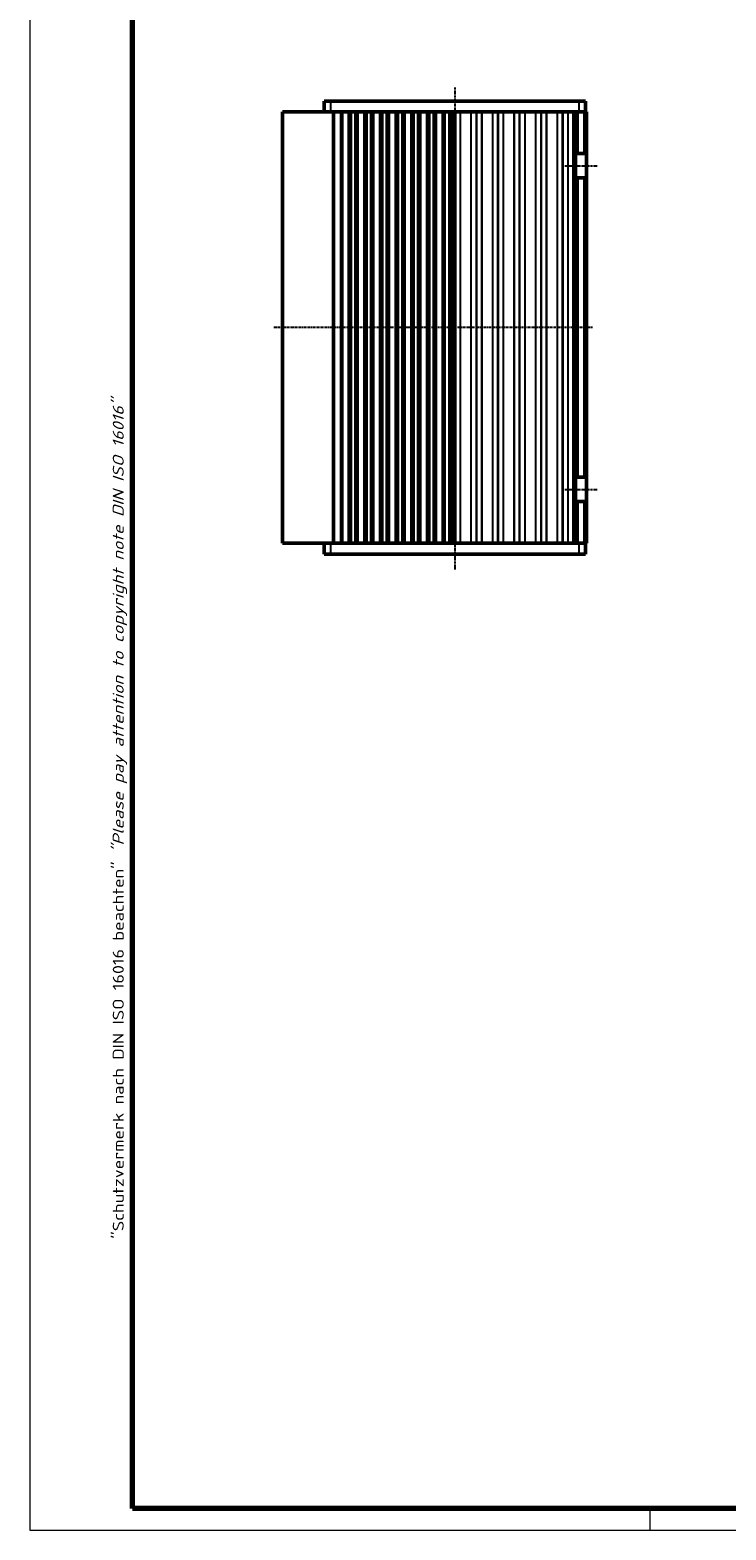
# Model space of a CAD drawing. Header units: millimetres. Extents: x 1 to 593, y 1 to 419.
# Tile 1 of 218: x 1 to 130, y 1 to 279. Entities that reach past the tile are written whole.
import ezdxf

# ---------------------------------------------------------------- set-up
doc = ezdxf.new("R2010")
doc.units = ezdxf.units.MM
doc.linetypes.add('CHAIN', pattern=[0.3543, 0.2362, -0.0295, 0.0591, -0.0295])
doc.linetypes.add('DASH_DOT', pattern=[0.37, 0.24, -0.06, 0.01, -0.06])
doc.layers.get('0').update_dxf_attribs({"lineweight": 25})
for name, color, linetype, lineweight in [('Mittellinie (ISO)', 1, 'DASH_DOT', 25), ('Rahmen (ISO)', 7, 'Continuous', 70), ('Sichtbar (ISO)', 7, 'Continuous', 50), ('Sichtbar schmal (ISO)', 1, 'Continuous', 25)]:
    doc.layers.add(name, color=color, linetype=linetype, lineweight=lineweight)
doc.styles.add('Notiztext (DIN)', font='isocpeur.ttf', dxfattribs={"width": 1.1})

# ---------------------------------------------------------------- blocks, each defined once
blk = doc.blocks.new('Ränder Bopla-A2-Rahmen')
at = {"layer": 'Rahmen (ISO)', "color": 1, "lineweight": 18}
for p, q in [((1, 419), (1, 1)), ((116, 5), (116, 1)), ((1, 1), (593, 1))]:
    blk.add_line(p, q, dxfattribs=at)
at = {"layer": 'Rahmen (ISO)', "color": 91, "lineweight": 70}
for p, q in [((20, 5), (20, 415)), ((589, 5), (20, 5))]:
    blk.add_line(p, q, dxfattribs=at)
at = {"layer": 'Rahmen (ISO)', "color": 1, "insert": (19, 55), "char_height": 2.03, "width": 162.684, "attachment_point": 7, "rotation": 90, "style": 'Notiztext (DIN)'}
blk.add_mtext('\\fISOCPEUR|b0|i0;\\W1.20;\\H2.0300;"Schutzvermerk nach DIN ISO 16016 beachten" \\fISOCPEUR|b0|i1;\\W1.20;\\H2.0300;"Please pay attention to copyright note DIN ISO 16016"', dxfattribs=at)

msp = doc.modelspace()

# ---------------------------------------------------------------- linework, layer by layer
at = {"layer": 'Mittellinie (ISO)', "linetype": 'CHAIN'}
for p, q in [((79.8156779, 268.4221532), (79.8156779, 178.9257371)), ((100.2156779, 253.9221532), (106.2156779, 253.9221532)), ((105.3156779, 223.9221532), (46.2363231, 223.9221532)), ((100.2156779, 193.9221532), (106.2156779, 193.9221532))]:
    msp.add_line(p, q, dxfattribs=at)
at = {"layer": 'Sichtbar (ISO)'}
for p, q in [((55.5656779, 265.9221532), (56.8156779, 265.9221532)), ((55.5656779, 265.9221532), (55.5656779, 263.9221532)), ((102.8156779, 265.9221532), (56.8156779, 265.9221532)), ((102.8156779, 265.9221532), (104.0656779, 265.9221532)), ((104.0656779, 263.9221532), (104.0656779, 265.9221532)), ((47.8156779, 263.9221532), (48.0104166, 263.9221532)), ((47.8156779, 263.9221532), (47.8156779, 183.9221532)), ((48.0104166, 263.9221532), (57.3156779, 263.9221532)), ((57.3156779, 263.9221532), (58.6156779, 263.9221532)), ((57.3156779, 183.9221532), (57.3156779, 263.9221532)), ((58.6156779, 263.9221532), (58.8156779, 263.9221532)), ((58.8156779, 183.9221532), (58.8156779, 263.9221532)), ((58.8156779, 263.9221532), (60.2434557, 263.9221532)), ((60.2434557, 263.9221532), (60.4459097, 263.9221532)), ((60.4459097, 263.9221532), (60.6446865, 263.9221532)), ((60.6446865, 263.9221532), (61.2866694, 263.9221532)), ((61.2866694, 263.9221532), (61.4854461, 263.9221532)), ((61.4854461, 263.9221532), (61.6879002, 263.9221532)), ((61.6879002, 263.9221532), (63.1434557, 263.9221532)), ((63.1434557, 263.9221532), (63.3459097, 263.9221532)), ((63.3459097, 263.9221532), (63.5446865, 263.9221532)), ((63.5446865, 263.9221532), (64.1866694, 263.9221532)), ((64.1866694, 263.9221532), (64.3854461, 263.9221532)), ((64.3854461, 263.9221532), (64.5879002, 263.9221532)), ((64.5879002, 263.9221532), (66.0434557, 263.9221532)), ((66.0434557, 263.9221532), (66.2459097, 263.9221532)), ((66.2459097, 263.9221532), (66.4446865, 263.9221532)), ((66.4446865, 263.9221532), (67.0866694, 263.9221532)), ((67.0866694, 263.9221532), (67.2854461, 263.9221532)), ((67.2854461, 263.9221532), (67.4879002, 263.9221532)), ((67.4879002, 263.9221532), (68.9434557, 263.9221532)), ((68.9434557, 263.9221532), (69.1459097, 263.9221532)), ((69.1459097, 263.9221532), (69.3446865, 263.9221532)), ((69.3446865, 263.9221532), (69.9866694, 263.9221532)), ((69.9866694, 263.9221532), (70.1854461, 263.9221532)), ((70.1854461, 263.9221532), (70.3879002, 263.9221532)), ((70.3879002, 263.9221532), (71.8434557, 263.9221532)), ((71.8434557, 263.9221532), (72.0459097, 263.9221532)), ((72.0459097, 263.9221532), (72.2446865, 263.9221532)), ((72.2446865, 263.9221532), (72.8866694, 263.9221532)), ((72.8866694, 263.9221532), (73.0854461, 263.9221532)), ((73.0854461, 263.9221532), (73.2879002, 263.9221532)), ((73.2879002, 263.9221532), (74.7434557, 263.9221532)), ((74.7434557, 263.9221532), (74.9459097, 263.9221532)), ((74.9459097, 263.9221532), (75.1446865, 263.9221532)), ((75.1446865, 263.9221532), (75.7866694, 263.9221532)), ((75.7866694, 263.9221532), (75.9854461, 263.9221532)), ((75.9854461, 263.9221532), (76.1879002, 263.9221532)), ((76.1879002, 263.9221532), (77.6434557, 263.9221532)), ((77.6434557, 263.9221532), (77.8459097, 263.9221532)), ((77.8459097, 263.9221532), (78.0446865, 263.9221532)), ((78.0446865, 263.9221532), (78.6866694, 263.9221532)), ((78.6866694, 263.9221532), (78.8854461, 263.9221532)), ((78.8854461, 263.9221532), (79.0879002, 263.9221532)), ((79.0879002, 263.9221532), (102.1486906, 263.9221532)), ((79.8156779, 183.9221532), (79.8156779, 263.9221532)), ((102.2156779, 263.9221532), (102.1486906, 263.9221532)), ((102.2156779, 263.9221532), (102.2156779, 256.1721532)), ((102.2156779, 263.9221532), (102.7156779, 263.9221532)), ((103.7156779, 263.9221532), (102.7156779, 263.9221532)), ((103.7156779, 263.9221532), (104.2156779, 263.9221532)), ((104.2156779, 256.1721532), (104.2156779, 263.9221532)), ((102.2156779, 251.6721532), (102.2156779, 256.1721532)), ((102.7156779, 256.1721532), (102.2156779, 256.1721532)), ((102.7156779, 256.1721532), (103.7156779, 256.1721532)), ((104.2156779, 256.1721532), (103.7156779, 256.1721532)), ((104.2156779, 256.1721532), (104.2156779, 251.6721532)), ((102.2156779, 251.6721532), (102.2156779, 196.1721532)), ((102.2156779, 251.6721532), (102.7156779, 251.6721532)), ((103.7156779, 251.6721532), (102.7156779, 251.6721532)), ((103.7156779, 251.6721532), (104.2156779, 251.6721532)), ((104.2156779, 196.1721532), (104.2156779, 251.6721532)), ((102.2156779, 191.6721532), (102.2156779, 196.1721532)), ((102.7156779, 196.1721532), (102.2156779, 196.1721532)), ((102.7156779, 196.1721532), (103.7156779, 196.1721532)), ((104.2156779, 196.1721532), (103.7156779, 196.1721532)), ((104.2156779, 196.1721532), (104.2156779, 191.6721532)), ((102.2156779, 191.6721532), (102.7156779, 191.6721532)), ((102.2156779, 191.6721532), (102.2156779, 183.9221532)), ((103.7156779, 191.6721532), (102.7156779, 191.6721532)), ((103.7156779, 191.6721532), (104.2156779, 191.6721532)), ((104.2156779, 183.9221532), (104.2156779, 191.6721532)), ((48.0104166, 183.9221532), (47.8156779, 183.9221532)), ((57.3156779, 183.9221532), (48.0104166, 183.9221532)), ((55.5656779, 183.9221532), (55.5656779, 181.9221532)), ((57.3156779, 183.9221532), (58.6156779, 183.9221532)), ((58.8156779, 183.9221532), (58.6156779, 183.9221532)), ((60.2434557, 183.9221532), (58.8156779, 183.9221532)), ((60.4459097, 183.9221532), (60.2434557, 183.9221532)), ((60.6446865, 183.9221532), (60.4459097, 183.9221532)), ((61.2866694, 183.9221532), (60.6446865, 183.9221532)), ((61.4854461, 183.9221532), (61.2866694, 183.9221532)), ((61.6879002, 183.9221532), (61.4854461, 183.9221532)), ((63.1434557, 183.9221532), (61.6879002, 183.9221532)), ((63.3459097, 183.9221532), (63.1434557, 183.9221532)), ((63.5446865, 183.9221532), (63.3459097, 183.9221532)), ((64.1866694, 183.9221532), (63.5446865, 183.9221532)), ((64.3854461, 183.9221532), (64.1866694, 183.9221532)), ((64.5879002, 183.9221532), (64.3854461, 183.9221532)), ((66.0434557, 183.9221532), (64.5879002, 183.9221532)), ((66.0434557, 183.9221532), (66.2459097, 183.9221532)), ((66.4446865, 183.9221532), (66.2459097, 183.9221532)), ((66.4446865, 183.9221532), (67.0866694, 183.9221532)), ((67.2854461, 183.9221532), (67.0866694, 183.9221532)), ((67.2854461, 183.9221532), (67.4879002, 183.9221532)), ((68.9434557, 183.9221532), (67.4879002, 183.9221532)), ((69.1459097, 183.9221532), (68.9434557, 183.9221532)), ((69.3446865, 183.9221532), (69.1459097, 183.9221532)), ((69.9866694, 183.9221532), (69.3446865, 183.9221532)), ((70.1854461, 183.9221532), (69.9866694, 183.9221532)), ((70.3879002, 183.9221532), (70.1854461, 183.9221532)), ((71.8434557, 183.9221532), (70.3879002, 183.9221532)), ((72.0459097, 183.9221532), (71.8434557, 183.9221532)), ((72.2446865, 183.9221532), (72.0459097, 183.9221532)), ((72.8866694, 183.9221532), (72.2446865, 183.9221532)), ((73.0854461, 183.9221532), (72.8866694, 183.9221532)), ((73.2879002, 183.9221532), (73.0854461, 183.9221532)), ((74.7434557, 183.9221532), (73.2879002, 183.9221532)), ((74.9459097, 183.9221532), (74.7434557, 183.9221532)), ((75.1446865, 183.9221532), (74.9459097, 183.9221532)), ((75.7866694, 183.9221532), (75.1446865, 183.9221532)), ((75.9854461, 183.9221532), (75.7866694, 183.9221532)), ((76.1879002, 183.9221532), (75.9854461, 183.9221532)), ((77.6434557, 183.9221532), (76.1879002, 183.9221532)), ((77.8459097, 183.9221532), (77.6434557, 183.9221532)), ((78.0446865, 183.9221532), (77.8459097, 183.9221532)), ((78.6866694, 183.9221532), (78.0446865, 183.9221532)), ((78.8854461, 183.9221532), (78.6866694, 183.9221532)), ((79.0879002, 183.9221532), (78.8854461, 183.9221532)), ((102.1486906, 183.9221532), (79.0879002, 183.9221532)), ((102.1486906, 183.9221532), (102.2156779, 183.9221532)), ((102.7156779, 183.9221532), (102.2156779, 183.9221532)), ((103.7156779, 183.9221532), (102.7156779, 183.9221532)), ((104.2156779, 183.9221532), (103.7156779, 183.9221532)), ((104.0656779, 181.9221532), (104.0656779, 183.9221532)), ((56.8156779, 181.9221532), (55.5656779, 181.9221532)), ((56.8156779, 181.9221532), (102.8156779, 181.9221532)), ((104.0656779, 181.9221532), (102.8156779, 181.9221532))]:
    msp.add_line(p, q, dxfattribs=at)
at = {"layer": 'Sichtbar schmal (ISO)'}
for p, q in [((56.8156779, 263.9221532), (56.8156779, 265.9221532)), ((102.8156779, 265.9221532), (102.8156779, 263.9221532)), ((48.0104166, 183.9221532), (48.0104166, 263.9221532)), ((58.6156779, 263.9221532), (58.6156779, 183.9221532)), ((59.0156779, 183.9221532), (59.0156779, 263.9221532)), ((60.0366694, 263.9221532), (60.0366694, 183.9221532)), ((60.2354461, 183.9221532), (60.2354461, 263.9221532)), ((60.4459097, 263.9221532), (60.4459097, 183.9221532)), ((60.6446865, 183.9221532), (60.6446865, 263.9221532)), ((61.2866694, 263.9221532), (61.2866694, 183.9221532)), ((61.4854461, 183.9221532), (61.4854461, 263.9221532)), ((61.6959097, 263.9221532), (61.6959097, 183.9221532)), ((61.8946865, 183.9221532), (61.8946865, 263.9221532)), ((62.9366694, 263.9221532), (62.9366694, 183.9221532)), ((63.1354461, 183.9221532), (63.1354461, 263.9221532)), ((63.3459097, 263.9221532), (63.3459097, 183.9221532)), ((63.5446865, 183.9221532), (63.5446865, 263.9221532)), ((64.1866694, 263.9221532), (64.1866694, 183.9221532)), ((64.3854461, 183.9221532), (64.3854461, 263.9221532)), ((64.5959097, 263.9221532), (64.5959097, 183.9221532)), ((64.7946865, 183.9221532), (64.7946865, 263.9221532)), ((65.8366694, 263.9221532), (65.8366694, 183.9221532)), ((66.0354461, 183.9221532), (66.0354461, 263.9221532)), ((66.2459097, 263.9221532), (66.2459097, 183.9221532)), ((66.4446865, 183.9221532), (66.4446865, 263.9221532)), ((67.0866694, 263.9221532), (67.0866694, 183.9221532)), ((67.2854461, 183.9221532), (67.2854461, 263.9221532)), ((67.4959097, 263.9221532), (67.4959097, 183.9221532)), ((67.6946865, 183.9221532), (67.6946865, 263.9221532)), ((68.7366694, 263.9221532), (68.7366694, 183.9221532)), ((68.9354461, 183.9221532), (68.9354461, 263.9221532)), ((69.1459097, 263.9221532), (69.1459097, 183.9221532)), ((69.3446865, 183.9221532), (69.3446865, 263.9221532)), ((69.9866694, 263.9221532), (69.9866694, 183.9221532)), ((70.1854461, 183.9221532), (70.1854461, 263.9221532)), ((70.3959097, 263.9221532), (70.3959097, 183.9221532)), ((70.5946865, 183.9221532), (70.5946865, 263.9221532)), ((71.6366694, 263.9221532), (71.6366694, 183.9221532)), ((71.8354461, 183.9221532), (71.8354461, 263.9221532)), ((72.0459097, 263.9221532), (72.0459097, 183.9221532)), ((72.2446865, 183.9221532), (72.2446865, 263.9221532)), ((72.8866694, 263.9221532), (72.8866694, 183.9221532)), ((73.0854461, 183.9221532), (73.0854461, 263.9221532)), ((73.2959097, 263.9221532), (73.2959097, 183.9221532)), ((73.4946865, 183.9221532), (73.4946865, 263.9221532)), ((74.5366694, 263.9221532), (74.5366694, 183.9221532)), ((74.7354461, 183.9221532), (74.7354461, 263.9221532)), ((74.9459097, 263.9221532), (74.9459097, 183.9221532)), ((75.1446865, 183.9221532), (75.1446865, 263.9221532)), ((75.7866694, 263.9221532), (75.7866694, 183.9221532)), ((75.9854461, 183.9221532), (75.9854461, 263.9221532)), ((76.1959097, 263.9221532), (76.1959097, 183.9221532)), ((76.3946865, 183.9221532), (76.3946865, 263.9221532)), ((77.4366694, 263.9221532), (77.4366694, 183.9221532)), ((77.6354461, 183.9221532), (77.6354461, 263.9221532)), ((77.8459097, 263.9221532), (77.8459097, 183.9221532)), ((78.0446865, 183.9221532), (78.0446865, 263.9221532)), ((78.6866694, 263.9221532), (78.6866694, 183.9221532)), ((78.8854461, 183.9221532), (78.8854461, 263.9221532)), ((79.0959097, 263.9221532), (79.0959097, 183.9221532)), ((79.2946865, 183.9221532), (79.2946865, 263.9221532)), ((79.6156779, 263.9221532), (79.6156779, 183.9221532)), ((79.9413998, 183.9221532), (79.9413998, 263.9221532)), ((80.7799163, 263.9221532), (80.7799163, 183.9221532)), ((80.8541944, 183.9221532), (80.8541944, 263.9221532)), ((82.7771615, 263.9221532), (82.7771615, 183.9221532)), ((82.8514396, 183.9221532), (82.8514396, 263.9221532)), ((83.7413998, 263.9221532), (83.7413998, 183.9221532)), ((83.8899561, 183.9221532), (83.8899561, 263.9221532)), ((84.7799163, 263.9221532), (84.7799163, 183.9221532)), ((84.8541944, 183.9221532), (84.8541944, 263.9221532)), ((86.7771615, 263.9221532), (86.7771615, 183.9221532)), ((86.8514396, 183.9221532), (86.8514396, 263.9221532)), ((87.7413998, 263.9221532), (87.7413998, 183.9221532)), ((87.8899561, 183.9221532), (87.8899561, 263.9221532)), ((88.7799163, 263.9221532), (88.7799163, 183.9221532)), ((88.8541944, 183.9221532), (88.8541944, 263.9221532)), ((90.7771615, 263.9221532), (90.7771615, 183.9221532)), ((90.8514396, 183.9221532), (90.8514396, 263.9221532)), ((91.7413998, 263.9221532), (91.7413998, 183.9221532)), ((91.8899561, 183.9221532), (91.8899561, 263.9221532)), ((92.7799163, 263.9221532), (92.7799163, 183.9221532)), ((92.8541944, 183.9221532), (92.8541944, 263.9221532)), ((94.7771615, 263.9221532), (94.7771615, 183.9221532)), ((94.8514396, 183.9221532), (94.8514396, 263.9221532)), ((95.7413998, 263.9221532), (95.7413998, 183.9221532)), ((95.8899561, 183.9221532), (95.8899561, 263.9221532)), ((96.7799163, 263.9221532), (96.7799163, 183.9221532)), ((96.8541944, 183.9221532), (96.8541944, 263.9221532)), ((98.7771615, 263.9221532), (98.7771615, 183.9221532)), ((98.8514396, 183.9221532), (98.8514396, 263.9221532)), ((99.7413998, 263.9221532), (99.7413998, 183.9221532)), ((99.8899561, 183.9221532), (99.8899561, 263.9221532)), ((100.7799163, 263.9221532), (100.7799163, 183.9221532)), ((100.8541944, 183.9221532), (100.8541944, 263.9221532)), ((101.7156779, 263.9221532), (101.7156779, 183.9221532)), ((102.7156779, 256.1721532), (102.7156779, 263.9221532)), ((103.7156779, 263.9221532), (103.7156779, 256.1721532)), ((102.7156779, 196.1721532), (102.7156779, 251.6721532)), ((103.7156779, 251.6721532), (103.7156779, 196.1721532)), ((102.7156779, 183.9221532), (102.7156779, 191.6721532)), ((103.7156779, 191.6721532), (103.7156779, 183.9221532)), ((56.8156779, 181.9221532), (56.8156779, 183.9221532)), ((102.8156779, 183.9221532), (102.8156779, 181.9221532))]:
    msp.add_line(p, q, dxfattribs=at)

# ---------------------------------------------------------------- block references
msp.add_blockref('Ränder Bopla-A2-Rahmen', (0, 0))

doc.saveas('drawing.dxf')
